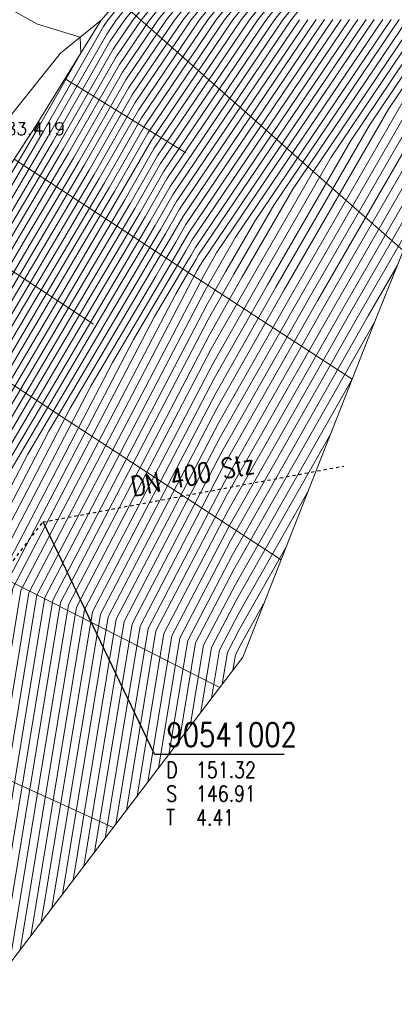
# Model space of a CAD drawing. Header units: metres. Extents: x 3490449 to 3490968, y 5754217 to 5754743.
# Tile 167 of 212: x 3490864 to 3490876, y 5754556 to 5754587. Entities that reach past the tile are written whole.
import ezdxf
from ezdxf.enums import TextEntityAlignment as Align

# ---------------------------------------------------------------- set-up
doc = ezdxf.new("R2010")
doc.units = ezdxf.units.M
doc.header["$LTSCALE"] = 0.25
doc.linetypes.add('Kartierung-07$0$AUSGEZOGEN', pattern=[0])
doc.linetypes.add('Kartierung-07$0$STRICHLINIE', pattern=[19.05, 12.7, -6.35])
for name, color, linetype, lineweight, true_color in [('Kartierung-07$0$$BOESCHUNG', 7, 'Continuous', 18, 0x82563a), ('Kartierung-07$0$$BRUCH', 7, 'Continuous', 18, 0x82563a), ('Kartierung-07$0$$HOEHEN_Haupt', 7, 'Continuous', 18, 0x82563a), ('Kartierung-07$0$$HOEHEN_Mittel', 7, 'Continuous', 18, 0x82563a), ('Kartierung-07$0$$P_INF_FL', 7, 'Kartierung-07$0$AUSGEZOGEN', 18, 0x82563a), ('Kartierung-07$0$$P_INF_H_Schacht', 7, 'Kartierung-07$0$AUSGEZOGEN', 18, 0x82563a), ('Kartierung-07$0$$P_INF_NR_Schacht', 7, 'Kartierung-07$0$AUSGEZOGEN', 18, 0x82563a), ('Kartierung-07$0$$P_INF_X', 7, 'Kartierung-07$0$AUSGEZOGEN', 18, 0x82563a), ('Kartierung-07$0$$PKT_SS', 7, 'Continuous', 18, 0x82563a), ('Kartierung-07$0$B_Befestigt', 7, 'Continuous', 18, 0x82563a), ('Kartierung-07$0$B_Boeschung_OK', 7, 'Continuous', 18, 0x82563a), ('Kartierung-07$0$B_Boeschung_UK', 7, 'Continuous', 18, 0x82563a), ('Kartierung-07$0$Hilfe_DGM', 7, 'Continuous', 18, 0x82563a), ('Kartierung-07$0$SYM_SS', 7, 'Kartierung-07$0$AUSGEZOGEN', 18, 0x82563a)]:
    doc.layers.add(name, color=color, linetype=linetype, lineweight=lineweight, true_color=true_color)
for name, color, linetype, true_color in [('Kartierung-07$0$B_RW-Leitung_Aus', 7, 'Kartierung-07$0$STRICHLINIE', 0x82563a), ('Kartierung-07$0$B_RW-Leitung_Schrift_Aus', 7, 'Kartierung-07$0$AUSGEZOGEN', 0x82563a), ('Kartierung-07$0$B_Schachtschrift_RW_AUS', 7, 'Continuous', 0x82563a)]:
    doc.layers.add(name, color=color, linetype=linetype, true_color=true_color)
doc.styles.add('Kartierung-07$0$2', font='TXT')
doc.styles.add('Kartierung-07$0$STANDARD', font='romans.shx', dxfattribs={"width": 0.8})

# ---------------------------------------------------------------- blocks, each defined once
blk = doc.blocks.new('Kartierung-07$0$PKT_SS')
at = {"layer": 'Kartierung-07$0$SYM_SS'}
for p, q in [((-0.247, 0.247), (-0.177, 0.177)), ((0.177, 0.177), (0.247, 0.247)), ((0.177, 0.177), (0.247, 0.247)), ((-0.247, -0.247), (-0.177, -0.177)), ((0.177, -0.177), (0.247, -0.247))]:
    blk.add_line(p, q, dxfattribs=at)
blk.add_circle((0, 0), 0.35, dxfattribs=at)
at = {"layer": 'Kartierung-07$0$$P_INF_FL', "style": 'Kartierung-07$0$STANDARD'}
blk.add_attdef('CODE', text='', height=0.8, dxfattribs=at).set_placement((0, 1.7), align=Align.CENTER)
at = {"layer": 'Kartierung-07$0$$P_INF_H_Schacht', "style": 'Kartierung-07$0$STANDARD'}
blk.add_attdef('H', text='', height=0.8, dxfattribs=at).set_placement((0, -1.4), align=Align.CENTER)
at = {"layer": 'Kartierung-07$0$$P_INF_NR_Schacht', "style": 'Kartierung-07$0$STANDARD'}
blk.add_attdef('NR', text='', height=0.8, dxfattribs=at).set_placement((0, 0.7), align=Align.CENTER)
at = {"layer": 'Kartierung-07$0$$P_INF_X', "style": 'Kartierung-07$0$STANDARD'}
blk.add_attdef('X', text='', height=0.8, dxfattribs=at).set_placement((-0.9, -0.4), align=Align.RIGHT)
blk.add_attdef('Y', (0.7, -0.4), '', height=0.8, dxfattribs=at)
at = {"layer": 'Kartierung-07$0$SYM_SS', "style": 'Kartierung-07$0$2'}
blk.add_text('S', height=0.35, dxfattribs=at).set_placement((0, -0.178), align=Align.CENTER)
blk = doc.blocks.new('Kartierung-07$0$B_Schachtbeschriftung')
blk.add_line((0, 0), (8.186, 0))
at = {"style": 'Kartierung-07$0$STANDARD', "width": 0.8}
for s, p in [('D ', (0.75, -0.5)), ('S ', (0.75, -2)), ('T ', (0.75, -3.5))]:
    blk.add_text(s, height=1, dxfattribs=at).set_placement(p, align=Align.TOP_LEFT)
at = {"ltscale": 0.02, "style": 'Kartierung-07$0$STANDARD', "width": 0.8}
for tag, p, height in [('NUMMER', (0.759, 0.479), 1.5), ('DECKEL', (2.627, -1.5), 1), ('SOHLE', (2.625, -2.996), 1), ('TIEFE', (2.628, -4.501), 1)]:
    blk.add_attdef(tag, p, '', height=height, dxfattribs=at)
at = {"ltscale": 0.02, "style": 'Kartierung-07$0$STANDARD', "width": 0.8, "flags": 1}
blk.add_attdef('FOTO', (1.057, -6.131), '', height=1, dxfattribs=at)

msp = doc.modelspace()

# ---------------------------------------------------------------- linework, layer by layer
at = {"layer": 'Kartierung-07$0$$BOESCHUNG', "ltscale": 0.02}
for p, q in [((3490867.42, 5754587.269, 154.163), (3490876.402, 5754579.374, 149.027)), ((3490865.735, 5754584.797, 154.215), (3490869.546, 5754582.453, 152.276)), ((3490864.135, 5754582.26, 154.269), (3490874.786, 5754575.304, 148.799)), ((3490862.494, 5754579.748, 154.335), (3490866.628, 5754577.049, 152.227)), ((3490860.854, 5754577.237, 154.401), (3490872.546, 5754569.601, 148.478)), ((3490858.069, 5754571.927, 154.565), (3490870.613, 5754565.573, 148.523)), ((3490855.469, 5754566.521, 154.804), (3490867.252, 5754561.146, 149.525))]:
    msp.add_line(p, q, dxfattribs=at)
at = {"layer": 'Kartierung-07$0$$BRUCH', "ltscale": 0.02}
for p, q in [((3490866.871, 5754586.644), (3490874.029, 5754594.787)), ((3490864.817, 5754583.305), (3490866.871, 5754586.644)), ((3490865.587, 5754585.606), (3490866.871, 5754586.644)), ((3490875.544, 5754577.233), (3490879.331, 5754586.679)), ((3490863.919, 5754583.512), (3490865.587, 5754585.606)), ((3490860.427, 5754576.583), (3490864.817, 5754583.305)), ((3490871.341, 5754566.533), (3490875.544, 5754577.233)), ((3490864.06, 5754556.94), (3490871.341, 5754566.533))]:
    msp.add_line(p, q, dxfattribs=at)
at = {"layer": 'Kartierung-07$0$$HOEHEN_Haupt', "ltscale": 0.02}
for points in [[(3490853.709, 5754547.73), (3490854.014, 5754549.864), (3490854.51, 5754552.567), (3490856.188, 5754557.757), (3490856.827, 5754559.605), (3490857.734, 5754562.576), (3490858.319, 5754567.463), (3490858.987, 5754569.391), (3490859.687, 5754570.961), (3490859.869, 5754571.368), (3490860.845, 5754573.557), (3490862.997, 5754577.207), (3490864.521, 5754579.788), (3490866.01, 5754582.311), (3490867.551, 5754585.005), (3490868.66, 5754586.649), (3490874.556, 5754593.982)], [(3490852.601, 5754547.432), (3490853.039, 5754550.498), (3490853.751, 5754554.383), (3490854.886, 5754557.892), (3490855.631, 5754560.046), (3490856.688, 5754563.508), (3490857.062, 5754566.627), (3490858.002, 5754569.34), (3490858.988, 5754571.55), (3490859.243, 5754572.123), (3490860.617, 5754575.205), (3490861.597, 5754576.867), (3490863.423, 5754579.96), (3490865.206, 5754582.981), (3490867.052, 5754586.208), (3490867.346, 5754586.645), (3490872.432, 5754592.97)], [(3490875.143, 5754593.083), (3490869.973, 5754586.653), (3490868.049, 5754583.802), (3490866.814, 5754581.641), (3490865.619, 5754579.617), (3490864.397, 5754577.547), (3490861.073, 5754571.908), (3490860.494, 5754570.612), (3490860.387, 5754570.371), (3490859.972, 5754569.441), (3490859.577, 5754568.3), (3490858.78, 5754561.645), (3490858.023, 5754559.165), (3490857.489, 5754557.622), (3490855.268, 5754550.752), (3490854.989, 5754549.23), (3490854.818, 5754548.029)], [(3490855.926, 5754548.327), (3490855.964, 5754548.596), (3490856.027, 5754548.936), (3490858.791, 5754557.487), (3490859.219, 5754558.724), (3490859.826, 5754560.713), (3490860.835, 5754569.137), (3490860.958, 5754569.492), (3490861.087, 5754569.782), (3490861.12, 5754569.857), (3490861.3, 5754570.26), (3490865.797, 5754577.886), (3490866.718, 5754579.446), (3490867.617, 5754580.97), (3490868.548, 5754582.599), (3490871.286, 5754586.656), (3490875.731, 5754592.184)], [(3490857.725, 5754550.028), (3490860.093, 5754557.352), (3490860.415, 5754558.283), (3490860.872, 5754559.781), (3490861.808, 5754567.599), (3490862.089, 5754569.309), (3490863.229, 5754571.497), (3490867.197, 5754578.226), (3490867.816, 5754579.275), (3490868.421, 5754580.3), (3490869.047, 5754581.395), (3490872.599, 5754586.66), (3490876.319, 5754591.286)], [(3490859.803, 5754552.296), (3490861.394, 5754557.217), (3490861.611, 5754557.843), (3490861.918, 5754558.849), (3490862.547, 5754564.102), (3490863.342, 5754568.933), (3490866.56, 5754575.113), (3490868.597, 5754578.566), (3490868.914, 5754579.104), (3490869.225, 5754579.63), (3490869.546, 5754580.192), (3490873.913, 5754586.664)], [(3490861.882, 5754554.563), (3490862.696, 5754557.082), (3490862.807, 5754557.402), (3490862.964, 5754557.917), (3490863.286, 5754560.605), (3490864.594, 5754568.558), (3490869.892, 5754578.729), (3490869.996, 5754578.906), (3490870.013, 5754578.933), (3490870.029, 5754578.96), (3490870.045, 5754578.989), (3490875.226, 5754586.667)], [(3490863.96, 5754556.831), (3490863.998, 5754556.946), (3490864.003, 5754556.961), (3490864.01, 5754556.985), (3490864.025, 5754557.108), (3490865.846, 5754568.182), (3490870.297, 5754576.726), (3490871.325, 5754578.537), (3490872.923, 5754581.312), (3490876.539, 5754586.671)], [(3490865.657, 5754559.044), (3490867.098, 5754567.806), (3490870.535, 5754574.403), (3490872.649, 5754578.128), (3490875.937, 5754583.837), (3490877.852, 5754586.675)], [(3490867.335, 5754561.255), (3490868.351, 5754567.43), (3490870.773, 5754572.08), (3490873.973, 5754577.718), (3490878.951, 5754586.361), (3490879.166, 5754586.679)], [(3490876.209, 5754578.891), (3490875.298, 5754577.309), (3490871.011, 5754569.757), (3490869.603, 5754567.055), (3490869.012, 5754563.465)], [(3490872.698, 5754569.987), (3490871.249, 5754567.434), (3490870.855, 5754566.679), (3490870.69, 5754565.675)]]:
    msp.add_lwpolyline(points, dxfattribs=at)
at = {"layer": 'Kartierung-07$0$$HOEHEN_Mittel', "ltscale": 0.02}
for points in [[(3490852.823, 5754547.491), (3490853.234, 5754550.371), (3490853.903, 5754554.02), (3490855.146, 5754557.865), (3490855.87, 5754559.958), (3490856.898, 5754563.322), (3490857.313, 5754566.794), (3490858.199, 5754569.35), (3490859.128, 5754571.433), (3490859.368, 5754571.972), (3490860.663, 5754574.875), (3490861.877, 5754576.935), (3490863.642, 5754579.925), (3490865.367, 5754582.847), (3490867.151, 5754585.968), (3490867.609, 5754586.646), (3490874.085, 5754594.701)], [(3490853.045, 5754547.551), (3490853.429, 5754550.244), (3490854.055, 5754553.657), (3490855.407, 5754557.838), (3490856.109, 5754559.87), (3490857.107, 5754563.136), (3490857.565, 5754566.961), (3490858.396, 5754569.36), (3490859.268, 5754571.315), (3490859.493, 5754571.821), (3490860.708, 5754574.546), (3490862.157, 5754577.003), (3490863.862, 5754579.891), (3490865.528, 5754582.713), (3490867.251, 5754585.727), (3490867.872, 5754586.647), (3490874.203, 5754594.521)], [(3490853.266, 5754547.611), (3490853.624, 5754550.117), (3490854.206, 5754553.293), (3490855.667, 5754557.811), (3490856.349, 5754559.782), (3490857.316, 5754562.949), (3490857.816, 5754567.129), (3490858.593, 5754569.37), (3490859.407, 5754571.197), (3490859.618, 5754571.67), (3490860.754, 5754574.216), (3490862.437, 5754577.071), (3490864.082, 5754579.857), (3490865.688, 5754582.579), (3490867.351, 5754585.486), (3490868.134, 5754586.648), (3490874.32, 5754594.341)], [(3490853.488, 5754547.671), (3490853.819, 5754549.991), (3490854.358, 5754552.93), (3490855.927, 5754557.784), (3490856.588, 5754559.694), (3490857.525, 5754562.763), (3490858.068, 5754567.296), (3490858.79, 5754569.38), (3490859.547, 5754571.079), (3490859.744, 5754571.519), (3490860.799, 5754573.886), (3490862.717, 5754577.139), (3490864.301, 5754579.823), (3490865.849, 5754582.445), (3490867.451, 5754585.246), (3490868.397, 5754586.648), (3490874.438, 5754594.162)], [(3490853.931, 5754547.79), (3490854.209, 5754549.737), (3490854.662, 5754552.204), (3490856.448, 5754557.73), (3490857.066, 5754559.517), (3490857.944, 5754562.39), (3490858.571, 5754567.631), (3490859.184, 5754569.401), (3490859.827, 5754570.843), (3490859.994, 5754571.216), (3490860.89, 5754573.227), (3490863.277, 5754577.275), (3490864.741, 5754579.754), (3490866.171, 5754582.177), (3490867.65, 5754584.765), (3490868.922, 5754586.65), (3490874.673, 5754593.802)], [(3490854.153, 5754547.85), (3490854.404, 5754549.61), (3490854.813, 5754551.841), (3490856.708, 5754557.703), (3490857.305, 5754559.429), (3490858.153, 5754562.204), (3490858.822, 5754567.798), (3490859.381, 5754569.411), (3490859.967, 5754570.725), (3490860.119, 5754571.065), (3490860.936, 5754572.897), (3490863.557, 5754577.343), (3490864.96, 5754579.72), (3490866.331, 5754582.043), (3490867.75, 5754584.524), (3490869.185, 5754586.65), (3490874.791, 5754593.622)], [(3490854.374, 5754547.909), (3490854.599, 5754549.483), (3490854.965, 5754551.478), (3490856.969, 5754557.676), (3490857.544, 5754559.341), (3490858.362, 5754562.017), (3490859.074, 5754567.965), (3490859.578, 5754569.421), (3490860.107, 5754570.607), (3490860.244, 5754570.914), (3490860.981, 5754572.568), (3490863.837, 5754577.411), (3490865.18, 5754579.686), (3490866.492, 5754581.909), (3490867.85, 5754584.283), (3490869.448, 5754586.651), (3490874.908, 5754593.443)], [(3490875.026, 5754593.263), (3490869.71, 5754586.652), (3490867.95, 5754584.043), (3490866.653, 5754581.775), (3490865.4, 5754579.652), (3490864.117, 5754577.479), (3490861.027, 5754572.238), (3490860.369, 5754570.763), (3490860.247, 5754570.489), (3490859.775, 5754569.431), (3490859.325, 5754568.133), (3490858.571, 5754561.831), (3490857.784, 5754559.253), (3490857.229, 5754557.649), (3490855.117, 5754551.115), (3490854.794, 5754549.357), (3490854.596, 5754547.969)], [(3490855.039, 5754548.088), (3490855.184, 5754549.103), (3490855.42, 5754550.388), (3490857.75, 5754557.595), (3490858.262, 5754559.077), (3490858.989, 5754561.458), (3490859.828, 5754568.467), (3490860.169, 5754569.451), (3490860.527, 5754570.253), (3490860.62, 5754570.461), (3490861.118, 5754571.579), (3490864.677, 5754577.615), (3490865.839, 5754579.583), (3490866.974, 5754581.506), (3490868.149, 5754583.561), (3490870.236, 5754586.653), (3490875.261, 5754592.903)], [(3490855.261, 5754548.148), (3490855.379, 5754548.976), (3490855.572, 5754550.025), (3490858.01, 5754557.568), (3490858.501, 5754558.988), (3490859.199, 5754561.272), (3490860.08, 5754568.635), (3490860.367, 5754569.462), (3490860.667, 5754570.135), (3490860.745, 5754570.31), (3490861.164, 5754571.249), (3490864.957, 5754577.682), (3490866.059, 5754579.549), (3490867.135, 5754581.372), (3490868.249, 5754583.321), (3490870.498, 5754586.654), (3490875.378, 5754592.724)], [(3490855.483, 5754548.208), (3490855.574, 5754548.849), (3490855.723, 5754549.662), (3490858.27, 5754557.541), (3490858.74, 5754558.9), (3490859.408, 5754561.085), (3490860.332, 5754568.802), (3490860.564, 5754569.472), (3490860.807, 5754570.017), (3490860.87, 5754570.159), (3490861.209, 5754570.919), (3490865.237, 5754577.75), (3490866.278, 5754579.515), (3490867.296, 5754581.238), (3490868.349, 5754583.08), (3490870.761, 5754586.655), (3490875.496, 5754592.544)], [(3490855.704, 5754548.267), (3490855.769, 5754548.722), (3490855.875, 5754549.299), (3490858.531, 5754557.514), (3490858.98, 5754558.812), (3490859.617, 5754560.899), (3490860.583, 5754568.969), (3490860.761, 5754569.482), (3490860.947, 5754569.899), (3490860.995, 5754570.008), (3490861.255, 5754570.59), (3490865.517, 5754577.818), (3490866.498, 5754579.481), (3490867.457, 5754581.104), (3490868.449, 5754582.839), (3490871.023, 5754586.656), (3490875.613, 5754592.364)], [(3490856.147, 5754548.387), (3490856.159, 5754548.469), (3490856.178, 5754548.573), (3490859.051, 5754557.46), (3490859.458, 5754558.636), (3490860.035, 5754560.526), (3490861.086, 5754569.304), (3490861.155, 5754569.502), (3490861.227, 5754569.664), (3490861.245, 5754569.705), (3490861.346, 5754569.93), (3490866.077, 5754577.954), (3490866.937, 5754579.412), (3490867.778, 5754580.836), (3490868.648, 5754582.358), (3490871.549, 5754586.657), (3490875.848, 5754592.005)], [(3490856.478, 5754548.667), (3490859.312, 5754557.433), (3490859.697, 5754558.548), (3490860.245, 5754560.34), (3490861.338, 5754569.471), (3490861.352, 5754569.512), (3490861.367, 5754569.546), (3490861.37, 5754569.554), (3490861.391, 5754569.601), (3490866.357, 5754578.022), (3490867.157, 5754579.378), (3490867.939, 5754580.702), (3490868.748, 5754582.117), (3490871.811, 5754586.658), (3490875.966, 5754591.825)], [(3490856.893, 5754549.121), (3490859.572, 5754557.406), (3490859.936, 5754558.46), (3490860.454, 5754560.153), (3490861.512, 5754568.997), (3490861.588, 5754569.459), (3490861.896, 5754570.05), (3490866.637, 5754578.09), (3490867.377, 5754579.344), (3490868.1, 5754580.568), (3490868.848, 5754581.877), (3490872.074, 5754586.659), (3490876.084, 5754591.645)], [(3490857.309, 5754549.574), (3490859.832, 5754557.379), (3490860.176, 5754558.371), (3490860.663, 5754559.967), (3490861.66, 5754568.298), (3490861.839, 5754569.384), (3490862.562, 5754570.773), (3490866.917, 5754578.158), (3490867.596, 5754579.31), (3490868.26, 5754580.434), (3490868.947, 5754581.636), (3490872.337, 5754586.659), (3490876.201, 5754591.465)], [(3490858.141, 5754550.481), (3490860.353, 5754557.325), (3490860.654, 5754558.195), (3490861.081, 5754559.594), (3490861.956, 5754566.899), (3490862.34, 5754569.234), (3490863.895, 5754572.22), (3490867.477, 5754578.294), (3490868.036, 5754579.241), (3490868.582, 5754580.166), (3490869.147, 5754581.155), (3490872.862, 5754586.661), (3490876.436, 5754591.106)], [(3490852.38, 5754547.372), (3490852.844, 5754550.625), (3490853.6, 5754554.746), (3490854.626, 5754557.919), (3490855.392, 5754560.134), (3490856.479, 5754563.695), (3490856.81, 5754566.459), (3490857.805, 5754569.33), (3490858.848, 5754571.668), (3490859.118, 5754572.274), (3490860.572, 5754575.535), (3490861.317, 5754576.799), (3490863.203, 5754579.994), (3490865.045, 5754583.115), (3490866.952, 5754586.449), (3490867.084, 5754586.645), (3490869.359, 5754589.475)], [(3490852.158, 5754547.312), (3490852.649, 5754550.752), (3490853.448, 5754555.109), (3490854.365, 5754557.946), (3490855.153, 5754560.222), (3490856.27, 5754563.881), (3490856.559, 5754566.292), (3490857.608, 5754569.319), (3490858.708, 5754571.786), (3490858.993, 5754572.425), (3490860.526, 5754575.864), (3490861.037, 5754576.731), (3490862.983, 5754580.028), (3490864.885, 5754583.249), (3490866.231, 5754585.604), (3490866.212, 5754586.111), (3490864.863, 5754586.52), (3490864.112, 5754586.936)], [(3490858.556, 5754550.935), (3490860.613, 5754557.298), (3490860.893, 5754558.107), (3490861.29, 5754559.408), (3490862.103, 5754566.2), (3490862.59, 5754569.159), (3490864.561, 5754572.943), (3490867.757, 5754578.362), (3490868.255, 5754579.207), (3490868.743, 5754580.032), (3490869.247, 5754580.914), (3490873.125, 5754586.662)], [(3490858.972, 5754551.388), (3490860.874, 5754557.271), (3490861.132, 5754558.019), (3490861.5, 5754559.221), (3490862.251, 5754565.501), (3490862.841, 5754569.084), (3490865.228, 5754573.666), (3490868.037, 5754578.43), (3490868.475, 5754579.173), (3490868.903, 5754579.898), (3490869.347, 5754580.674), (3490873.387, 5754586.662)], [(3490859.388, 5754551.842), (3490861.134, 5754557.244), (3490861.372, 5754557.931), (3490861.709, 5754559.035), (3490862.399, 5754564.801), (3490863.091, 5754569.008), (3490865.894, 5754574.389), (3490868.317, 5754578.498), (3490868.695, 5754579.138), (3490869.064, 5754579.764), (3490869.446, 5754580.433), (3490873.65, 5754586.663)], [(3490860.219, 5754552.749), (3490861.655, 5754557.19), (3490861.85, 5754557.754), (3490862.127, 5754558.662), (3490862.695, 5754563.402), (3490863.592, 5754568.858), (3490867.227, 5754575.836), (3490868.877, 5754578.634), (3490869.134, 5754579.07), (3490869.386, 5754579.496), (3490869.646, 5754579.952), (3490874.175, 5754586.665)], [(3490860.635, 5754553.203), (3490861.915, 5754557.163), (3490862.089, 5754557.666), (3490862.336, 5754558.476), (3490862.842, 5754562.703), (3490863.842, 5754568.783), (3490867.893, 5754576.559), (3490869.156, 5754578.702), (3490869.354, 5754579.036), (3490869.546, 5754579.362), (3490869.746, 5754579.711), (3490874.438, 5754586.665)], [(3490861.05, 5754553.656), (3490862.175, 5754557.136), (3490862.328, 5754557.578), (3490862.546, 5754558.289), (3490862.99, 5754562.004), (3490864.093, 5754568.708), (3490868.559, 5754577.282), (3490869.436, 5754578.77), (3490869.573, 5754579.002), (3490869.707, 5754579.228), (3490869.845, 5754579.47), (3490874.701, 5754586.666)], [(3490861.466, 5754554.11), (3490862.436, 5754557.109), (3490862.567, 5754557.49), (3490862.755, 5754558.103), (3490863.138, 5754561.304), (3490864.343, 5754568.633), (3490869.226, 5754578.006), (3490869.716, 5754578.838), (3490869.793, 5754578.967), (3490869.868, 5754579.094), (3490869.945, 5754579.23), (3490874.963, 5754586.667)], [(3490862.297, 5754555.017), (3490862.956, 5754557.055), (3490863.046, 5754557.314), (3490863.173, 5754557.73), (3490863.433, 5754559.905), (3490864.844, 5754568.482), (3490870.107, 5754578.585), (3490870.265, 5754578.864), (3490870.512, 5754579.293), (3490875.488, 5754586.668)], [(3490862.713, 5754555.47), (3490863.217, 5754557.028), (3490863.285, 5754557.226), (3490863.382, 5754557.544), (3490863.581, 5754559.206), (3490865.095, 5754568.407), (3490870.154, 5754578.12), (3490870.53, 5754578.782), (3490871.115, 5754579.797), (3490875.751, 5754586.669)], [(3490863.129, 5754555.924), (3490863.477, 5754557.001), (3490863.524, 5754557.137), (3490863.591, 5754557.358), (3490863.729, 5754558.507), (3490865.345, 5754568.332), (3490870.202, 5754577.656), (3490870.795, 5754578.701), (3490871.718, 5754580.302), (3490876.014, 5754586.67)], [(3490863.545, 5754556.378), (3490863.737, 5754556.973), (3490863.763, 5754557.049), (3490863.801, 5754557.171), (3490863.877, 5754557.807), (3490865.596, 5754568.257), (3490870.249, 5754577.191), (3490871.06, 5754578.619), (3490872.32, 5754580.807), (3490876.276, 5754586.67)], [(3490864.315, 5754557.276), (3490866.097, 5754568.107), (3490870.345, 5754576.262), (3490871.59, 5754578.455), (3490873.526, 5754581.817), (3490876.802, 5754586.672)], [(3490864.651, 5754557.718), (3490866.347, 5754568.032), (3490870.392, 5754575.797), (3490871.855, 5754578.373), (3490874.129, 5754582.322), (3490877.064, 5754586.673)], [(3490864.986, 5754558.16), (3490866.597, 5754567.956), (3490870.44, 5754575.333), (3490872.119, 5754578.291), (3490874.732, 5754582.827), (3490877.327, 5754586.673)], [(3490865.322, 5754558.602), (3490866.848, 5754567.881), (3490870.487, 5754574.868), (3490872.384, 5754578.209), (3490875.334, 5754583.332), (3490877.59, 5754586.674)], [(3490865.993, 5754559.486), (3490867.349, 5754567.731), (3490870.583, 5754573.939), (3490872.914, 5754578.046), (3490876.54, 5754584.341), (3490878.115, 5754586.676)], [(3490866.328, 5754559.928), (3490867.599, 5754567.656), (3490870.63, 5754573.474), (3490873.179, 5754577.964), (3490877.143, 5754584.846), (3490878.378, 5754586.676)], [(3490866.664, 5754560.37), (3490867.85, 5754567.581), (3490870.678, 5754573.01), (3490873.444, 5754577.882), (3490877.746, 5754585.351), (3490878.64, 5754586.677)], [(3490866.999, 5754560.813), (3490868.1, 5754567.505), (3490870.725, 5754572.545), (3490873.709, 5754577.8), (3490878.348, 5754585.856), (3490878.903, 5754586.678)], [(3490879.067, 5754586.02), (3490874.238, 5754577.637), (3490870.82, 5754571.616), (3490868.601, 5754567.355), (3490867.67, 5754561.697)], [(3490878.352, 5754584.237), (3490874.503, 5754577.555), (3490870.868, 5754571.151), (3490868.851, 5754567.28), (3490868.006, 5754562.139)], [(3490877.638, 5754582.455), (3490874.768, 5754577.473), (3490870.916, 5754570.687), (3490869.102, 5754567.205), (3490868.341, 5754562.581)], [(3490876.923, 5754580.673), (3490875.033, 5754577.391), (3490870.963, 5754570.222), (3490869.352, 5754567.13), (3490868.677, 5754563.023)], [(3490875.495, 5754577.108), (3490871.058, 5754569.293), (3490869.853, 5754566.979), (3490869.348, 5754563.907)], [(3490874.796, 5754575.328), (3490871.106, 5754568.828), (3490870.104, 5754566.904), (3490869.683, 5754564.349)], [(3490874.096, 5754573.548), (3490871.154, 5754568.364), (3490870.354, 5754566.829), (3490870.019, 5754564.791)], [(3490873.397, 5754571.767), (3490871.201, 5754567.899), (3490870.605, 5754566.754), (3490870.355, 5754565.233)], [(3490871.998, 5754568.207), (3490871.296, 5754566.97), (3490871.106, 5754566.604), (3490871.026, 5754566.117)]]:
    msp.add_lwpolyline(points, dxfattribs=at)
at = {"layer": 'Kartierung-07$0$B_Befestigt', "ltscale": 0.02, "elevation": 154.324}
msp.add_lwpolyline([(3490863.919, 5754583.512), (3490865.587, 5754585.606), (3490866.871, 5754586.644), (3490874.029, 5754594.787), (3490877.505, 5754600.157), (3490878.654, 5754603.532), (3490882.588, 5754608.908), (3490889.626, 5754617.422)], dxfattribs=at)
at = {"layer": 'Kartierung-07$0$B_Boeschung_OK', "ltscale": 0.02}
for points, elevation in [([(3490864.817, 5754583.305), (3490866.871, 5754586.644)], 154.242), ([(3490852.964, 5754561.029), (3490856.725, 5754569.274), (3490860.427, 5754576.583), (3490864.817, 5754583.305)], 155.115)]:
    msp.add_lwpolyline(points, dxfattribs=dict(at, elevation=elevation))
at = {"layer": 'Kartierung-07$0$B_Boeschung_UK', "ltscale": 0.02}
msp.add_lwpolyline([(3490856.245, 5754548.413), (3490864.06, 5754556.94), (3490871.341, 5754566.533), (3490875.544, 5754577.233), (3490879.331, 5754586.679), (3490887.106, 5754596.711), (3490906.773, 5754621.966), (3490919.23, 5754638.717), (3490927.594, 5754651.061), (3490932.329, 5754658.227), (3490943.242, 5754671.457)], dxfattribs=at)
at = {"layer": 'Kartierung-07$0$B_RW-Leitung_Aus', "ltscale": 0.02}
for p, q in [((3490865.04, 5754570.798), (3490874.524, 5754572.563)), ((3490852.041, 5754553.87), (3490865.04, 5754570.798))]:
    msp.add_line(p, q, dxfattribs=at)
at = {"layer": 'Kartierung-07$0$B_Schachtschrift_RW_AUS', "ltscale": 0.02, "elevation": 151.316}
msp.add_lwpolyline([(3490868.553, 5754563.467), (3490865.04, 5754570.798)], dxfattribs=at)
at = {"layer": 'Kartierung-07$0$Hilfe_DGM', "ltscale": 0.02}
msp.add_lwpolyline([(3490943.242, 5754671.457), (3490932.329, 5754658.227), (3490927.594, 5754651.061), (3490919.23, 5754638.717), (3490906.773, 5754621.966), (3490887.106, 5754596.711), (3490879.331, 5754586.679), (3490875.544, 5754577.233), (3490871.341, 5754566.533), (3490864.06, 5754556.94), (3490856.245, 5754548.413), (3490849.802, 5754546.678), (3490847.394, 5754540.965), (3490843.644, 5754537.183)], dxfattribs=at)

# ---------------------------------------------------------------- block references
at = {"layer": 'Kartierung-07$0$$PKT_SS'}
ref = msp.add_blockref('Kartierung-07$0$PKT_SS', (3490861.439, 5754583.419, 154.344), dxfattribs=at)
ref.add_attrib('Y', '5754583.419', (3490862.139, 5754583.019, 154.344), dxfattribs={"layer": 'Kartierung-07$0$$P_INF_X', "height": 0.4, "style": 'Kartierung-07$0$STANDARD'})
ref.add_attrib('X', '3490861.439', dxfattribs={"layer": 'Kartierung-07$0$$P_INF_X', "height": 0.4, "style": 'Kartierung-07$0$STANDARD'}).set_placement((3490860.539, 5754583.019, 154.344), align=Align.RIGHT)
ref.add_attrib('H', '154.344', dxfattribs={"layer": 'Kartierung-07$0$$P_INF_H_Schacht', "height": 0.4, "style": 'Kartierung-07$0$STANDARD'}).set_placement((3490861.439, 5754582.019, 154.344), align=Align.CENTER)
ref.add_attrib('CODE', 'SS', dxfattribs={"layer": 'Kartierung-07$0$$P_INF_FL', "height": 0.4, "style": 'Kartierung-07$0$STANDARD'}).set_placement((3490861.439, 5754585.119, 154.344), align=Align.CENTER)
ref.add_attrib('NR', 'M02860', dxfattribs={"layer": 'Kartierung-07$0$$P_INF_NR_Schacht', "height": 0.4, "style": 'Kartierung-07$0$STANDARD'}).set_placement((3490861.439, 5754584.119, 154.344), align=Align.CENTER)
at = {"layer": 'Kartierung-07$0$B_Schachtschrift_RW_AUS', "ltscale": 0.02, "xscale": 0.5, "yscale": 0.5, "zscale": 0.5}
msp.add_blockref('Kartierung-07$0$B_Schachtbeschriftung', (3490868.553, 5754563.467, 151.316), dxfattribs=at).add_auto_attribs({'NUMMER': '90541002', 'DECKEL': '151.32', 'SOHLE': '146.91', 'TIEFE': '4.41'})

# ---------------------------------------------------------------- texts
at = {"layer": 'Kartierung-07$0$B_RW-Leitung_Schrift_Aus', "ltscale": 0.02, "style": 'Kartierung-07$0$STANDARD', "width": 0.8}
msp.add_text('DN 400 Stz', height=0.625, rotation=11, dxfattribs=at).set_placement((3490867.885, 5754571.604))

doc.saveas('drawing.dxf')
